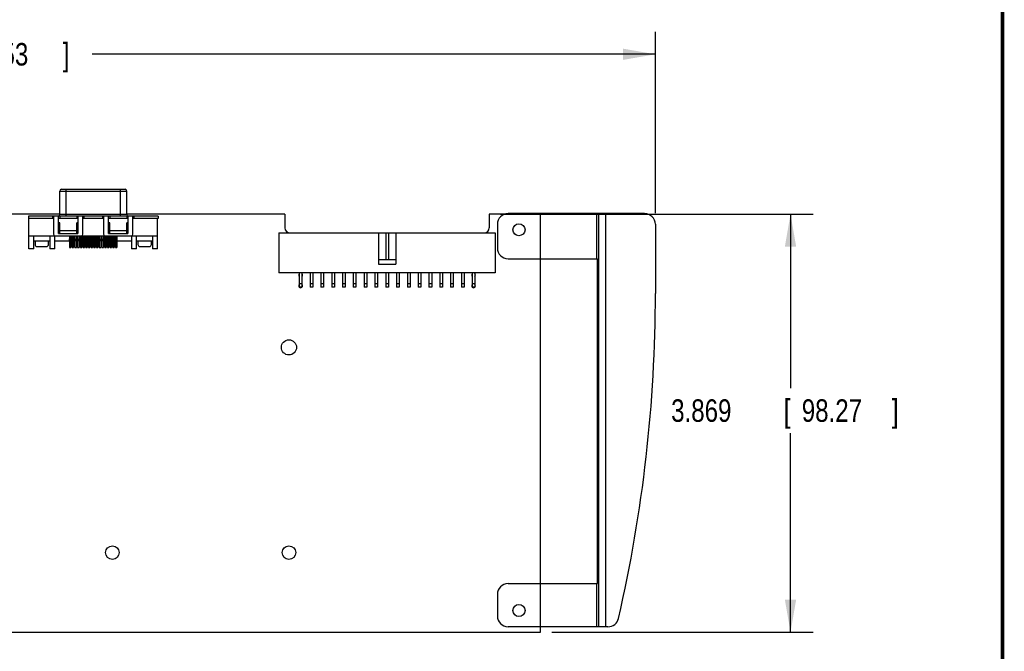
# Model space of a CAD drawing. Header units: inches. Extents: x 0.2 to 16.8, y 0.1 to 10.8.
# Tile 15 of 16: x 11.3 to 16.8, y 4.1 to 7.6. Entities that reach past the tile are written whole.
import ezdxf

# ---------------------------------------------------------------- set-up
doc = ezdxf.new("R2010")
doc.units = ezdxf.units.IN
doc.header["$LTSCALE"] = 0.935
doc.header["$MEASUREMENT"] = 0
doc.layers.get('0').update_dxf_attribs({"linetype": 'CONTINUOUS'})
doc.layers.add('DIMENSIONS', color=7, linetype='CONTINUOUS')
doc.styles.get("Standard").update_dxf_attribs({"font": 'txt', "width": 0.8})
doc.dimstyles.new('DIMSTYLE_1', dxfattribs={"dimtxt": 0.125, "dimasz": 0.18, "dimexe": 0.18, "dimexo": 0.0625, "dimgap": 0.09, "dimtad": 0, "dimtih": 1, "dimtoh": 1, "dimdec": 3, "dimlfac": 1.666667, "dimzin": 4, "dimdsep": 46, "dimtxsty": 'STANDARD', "dimblk": '_FILLED', "dimblk1": '_FILLED', "dimblk2": '_FILLED', "dimcen": 0.09, "dimadec": 0, "dimazin": 0, "dimtp": 0.01, "dimtm": 0.01, "dimtfac": 1, "dimtdec": 3, "dimtofl": 0, "dimtmove": 0, "dimatfit": 3, "dimldrblk": '_FILLED', "dimfxl": 1, "dimtolj": 1, "dimtzin": 4, "dimarcsym": 0})

# ---------------------------------------------------------------- blocks, each defined once
blk = doc.blocks.new('_FILLED')
at = {"color": 0, "linetype": 'BYBLOCK'}
blk.add_solid([(0, 0), (-1, 0.174), (-1, -0.174)], dxfattribs=at)
blk = doc.blocks.new('*D14')
at = {"layer": 'DIMENSIONS', "color": 2, "linetype": 'CONTINUOUS'}
for p, q in [((6.4486, 6.2124), (6.4486, 7.4971)), ((14.8234, 6.4902), (14.8234, 7.4971)), ((6.4486, 7.3721), (10.0465, 7.3721)), ((14.8234, 7.3721), (11.6965, 7.3721))]:
    blk.add_line(p, q, dxfattribs=at)
at = {"layer": 'DIMENSIONS', "color": 2, "linetype": 'CONTINUOUS', "xscale": 0.18, "yscale": 0.18, "zscale": 0.18, "rotation": 180}
blk.add_blockref('_FILLED', (6.4486, 7.3721), dxfattribs=at)
at = {"layer": 'DIMENSIONS', "color": 2, "linetype": 'CONTINUOUS', "xscale": 0.18, "yscale": 0.18, "zscale": 0.18}
blk.add_blockref('_FILLED', (14.8234, 7.3721), dxfattribs=at)
at = {"layer": 'DIMENSIONS', "color": 2, "linetype": 'CONTINUOUS', "width": 0.8}
for s, p in [('13.958', (10.109, 7.3096)), ('[', (10.834, 7.3096)), ('354.53', (10.934, 7.3096)), (']', (11.534, 7.3096))]:
    blk.add_text(s, height=0.125, dxfattribs=at).set_placement(p)
blk = doc.blocks.new('*D15')
at = {"layer": 'DIMENSIONS', "color": 2, "linetype": 'CONTINUOUS'}
for p, q in [((13.9637, 6.4841), (15.6984, 6.4841)), ((15.5734, 6.4841), (15.5734, 5.5182)), ((15.5734, 4.1627), (15.5734, 5.2682)), ((14.2487, 4.1627), (15.6984, 4.1627))]:
    blk.add_line(p, q, dxfattribs=at)
at = {"layer": 'DIMENSIONS', "color": 2, "linetype": 'CONTINUOUS', "xscale": 0.18, "yscale": 0.18, "zscale": 0.18}
for p, rotation in [((15.5734, 6.4841), 90), ((15.5734, 4.1627), 270)]:
    blk.add_blockref('_FILLED', p, dxfattribs=dict(at, rotation=rotation))
at = {"layer": 'DIMENSIONS', "color": 2, "linetype": 'CONTINUOUS', "width": 0.8}
for s, p in [('[', (15.5359, 5.3307)), (']', (16.1359, 5.3307)), ('3.869', (14.9109, 5.3307)), ('98.27', (15.6359, 5.3307))]:
    blk.add_text(s, height=0.125, dxfattribs=at).set_placement(p)

msp = doc.modelspace()

# ---------------------------------------------------------------- linework, layer by layer
at = {"color": 7, "linetype": 'CONTINUOUS'}
for p, q in [((11.51717, 6.48158), (11.51717, 6.61268)), ((11.51717, 6.61268), (11.88922, 6.61268)), ((11.52662, 6.62213), (11.87977, 6.62213)), ((11.55261, 6.47213), (11.55261, 6.62213)), ((11.85379, 6.47213), (11.85379, 6.62213)), ((11.88922, 6.48158), (11.88922, 6.61268)), ((11.51717, 6.48408), (7.13445, 6.48408)), ((11.3432, 6.47213), (11.3432, 6.46032)), ((12.0632, 6.47213), (11.3432, 6.47213)), ((11.48292, 6.46032), (11.3432, 6.46032)), ((11.34556, 6.29213), (11.34556, 6.46032)), ((11.47702, 6.47213), (11.47702, 6.46032)), ((11.48292, 6.47213), (11.48292, 6.37244)), ((11.51127, 6.37717), (11.51127, 6.47213)), ((11.61757, 6.46032), (11.51127, 6.46032)), ((11.88922, 6.48158), (11.51717, 6.48158)), ((11.51717, 6.47213), (11.51717, 6.46032)), ((11.61166, 6.47213), (11.61166, 6.46032)), ((11.61757, 6.47213), (11.61757, 6.37717)), ((11.64591, 6.37244), (11.64591, 6.47213)), ((11.76048, 6.46032), (11.64591, 6.46032)), ((11.65182, 6.47213), (11.65182, 6.46032)), ((11.75457, 6.47213), (11.75457, 6.46032)), ((11.76048, 6.47213), (11.76048, 6.37244)), ((11.78883, 6.37717), (11.78883, 6.47213)), ((11.89513, 6.46032), (11.78883, 6.46032)), ((11.79473, 6.47213), (11.79473, 6.46032)), ((12.76725, 6.48408), (11.88922, 6.48408)), ((11.88922, 6.47213), (11.88922, 6.46032)), ((11.89513, 6.47213), (11.89513, 6.37717)), ((11.92347, 6.37244), (11.92347, 6.47213)), ((12.0632, 6.46032), (11.92347, 6.46032)), ((11.92938, 6.47213), (11.92938, 6.46032)), ((12.06083, 6.29213), (12.06083, 6.46032)), ((12.0632, 6.47213), (12.0632, 6.46032)), ((12.76725, 6.48408), (12.76725, 6.40788)), ((13.98578, 6.48408), (13.90125, 6.48408)), ((13.90125, 6.48408), (13.90125, 6.40788)), ((14.76345, 6.48768), (14.00625, 6.48768)), ((14.18625, 4.16268), (14.18625, 6.48768)), ((14.49608, 6.48768), (14.49608, 6.23628)), ((14.50849, 6.48768), (14.50849, 4.19268)), ((14.54569, 6.48768), (14.54569, 4.19268)), ((11.51717, 6.43622), (11.51127, 6.43622)), ((11.51717, 6.37717), (11.51717, 6.43622)), ((11.61166, 6.37717), (11.61166, 6.43622)), ((11.61757, 6.43622), (11.61166, 6.43622)), ((11.79473, 6.43622), (11.78883, 6.43622)), ((11.79473, 6.37717), (11.79473, 6.43622)), ((11.89513, 6.43622), (11.88922, 6.43622)), ((11.88922, 6.37717), (11.88922, 6.43622)), ((13.94625, 6.42768), (13.94625, 6.29628)), ((14.82345, 6.42768), (14.82345, 6.04368)), ((11.34556, 6.36299), (12.06083, 6.36299)), ((11.3739, 6.29213), (11.3739, 6.36299)), ((11.46249, 6.36299), (11.46249, 6.29213)), ((11.49083, 6.29213), (11.49083, 6.36299)), ((11.51127, 6.37717), (11.61757, 6.37717)), ((11.61166, 6.39134), (11.51717, 6.39134)), ((11.57162, 6.33465), (11.57162, 6.34646)), ((11.57186, 6.34646), (11.57162, 6.34646)), ((11.57186, 6.36299), (11.57186, 6.29827)), ((11.57186, 6.34173), (11.57965, 6.34173)), ((11.57965, 6.36299), (11.57965, 6.29827)), ((11.57989, 6.34646), (11.57965, 6.34646)), ((11.57989, 6.33465), (11.57989, 6.34646)), ((11.58662, 6.33465), (11.58662, 6.34646)), ((11.58686, 6.34646), (11.58662, 6.34646)), ((11.58686, 6.36299), (11.58686, 6.29827)), ((11.58686, 6.34173), (11.59465, 6.34173)), ((11.59465, 6.36299), (11.59465, 6.29827)), ((11.59489, 6.34646), (11.59465, 6.34646)), ((11.59489, 6.33465), (11.59489, 6.34646)), ((11.60162, 6.33465), (11.60162, 6.34646)), ((11.60186, 6.34646), (11.60162, 6.34646)), ((11.60186, 6.36299), (11.60186, 6.29827)), ((11.60186, 6.34173), (11.60965, 6.34173)), ((11.60965, 6.36299), (11.60965, 6.29827)), ((11.60989, 6.34646), (11.60965, 6.34646)), ((11.60989, 6.33465), (11.60989, 6.34646)), ((11.61662, 6.33465), (11.61662, 6.34646)), ((11.61686, 6.34646), (11.61662, 6.34646)), ((11.61686, 6.36299), (11.61686, 6.29827)), ((11.61686, 6.34173), (11.62465, 6.34173)), ((11.62465, 6.36299), (11.62465, 6.29827)), ((11.62489, 6.34646), (11.62465, 6.34646)), ((11.62489, 6.33465), (11.62489, 6.34646)), ((11.63162, 6.33465), (11.63162, 6.34646)), ((11.63186, 6.34646), (11.63162, 6.34646)), ((11.63186, 6.36299), (11.63186, 6.29827)), ((11.63186, 6.34173), (11.63965, 6.34173)), ((11.63965, 6.36299), (11.63965, 6.29827)), ((11.63989, 6.34646), (11.63965, 6.34646)), ((11.63989, 6.33465), (11.63989, 6.34646)), ((11.64662, 6.33465), (11.64662, 6.34646)), ((11.64686, 6.34646), (11.64662, 6.34646)), ((11.64686, 6.36299), (11.64686, 6.29827)), ((11.64686, 6.34173), (11.65465, 6.34173)), ((11.65465, 6.36299), (11.65465, 6.29827)), ((11.65489, 6.34646), (11.65465, 6.34646)), ((11.65489, 6.33465), (11.65489, 6.34646)), ((11.66162, 6.33465), (11.66162, 6.34646)), ((11.66186, 6.34646), (11.66162, 6.34646)), ((11.66186, 6.36299), (11.66186, 6.29827)), ((11.66186, 6.34173), (11.66965, 6.34173)), ((11.66965, 6.36299), (11.66965, 6.29827)), ((11.66989, 6.34646), (11.66965, 6.34646)), ((11.66989, 6.33465), (11.66989, 6.34646)), ((11.67662, 6.33465), (11.67662, 6.34646)), ((11.67686, 6.34646), (11.67662, 6.34646)), ((11.67686, 6.36299), (11.67686, 6.29827)), ((11.67686, 6.34173), (11.68465, 6.34173)), ((11.68465, 6.36299), (11.68465, 6.29827)), ((11.68489, 6.34646), (11.68465, 6.34646)), ((11.68489, 6.33465), (11.68489, 6.34646)), ((11.69162, 6.33465), (11.69162, 6.34646)), ((11.69186, 6.34646), (11.69162, 6.34646)), ((11.69186, 6.36299), (11.69186, 6.29827)), ((11.69186, 6.34173), (11.69965, 6.34173)), ((11.69965, 6.36299), (11.69965, 6.29827)), ((11.69989, 6.34646), (11.69965, 6.34646)), ((11.69989, 6.33465), (11.69989, 6.34646)), ((11.70662, 6.33465), (11.70662, 6.34646)), ((11.70686, 6.34646), (11.70662, 6.34646)), ((11.70686, 6.36299), (11.70686, 6.29827)), ((11.70686, 6.34173), (11.71465, 6.34173)), ((11.71465, 6.36299), (11.71465, 6.29827)), ((11.71489, 6.34646), (11.71465, 6.34646)), ((11.71489, 6.33465), (11.71489, 6.34646)), ((11.72162, 6.33465), (11.72162, 6.34646)), ((11.72186, 6.34646), (11.72162, 6.34646)), ((11.72186, 6.36299), (11.72186, 6.29827)), ((11.72186, 6.34173), (11.72965, 6.34173)), ((11.72965, 6.36299), (11.72965, 6.29827)), ((11.72989, 6.34646), (11.72965, 6.34646)), ((11.72989, 6.33465), (11.72989, 6.34646)), ((11.73662, 6.33465), (11.73662, 6.34646)), ((11.73686, 6.34646), (11.73662, 6.34646)), ((11.73686, 6.36299), (11.73686, 6.29827)), ((11.73686, 6.34173), (11.74465, 6.34173)), ((11.74465, 6.36299), (11.74465, 6.29827)), ((11.74489, 6.34646), (11.74465, 6.34646)), ((11.74489, 6.33465), (11.74489, 6.34646)), ((11.75162, 6.33465), (11.75162, 6.34646)), ((11.75186, 6.34646), (11.75162, 6.34646)), ((11.75186, 6.36299), (11.75186, 6.29827)), ((11.75186, 6.34173), (11.75965, 6.34173)), ((11.75965, 6.36299), (11.75965, 6.29827)), ((11.75989, 6.34646), (11.75965, 6.34646)), ((11.75989, 6.33465), (11.75989, 6.34646)), ((11.76662, 6.33465), (11.76662, 6.34646)), ((11.76686, 6.34646), (11.76662, 6.34646)), ((11.76686, 6.36299), (11.76686, 6.29827)), ((11.76686, 6.34173), (11.77465, 6.34173)), ((11.77465, 6.36299), (11.77465, 6.29827)), ((11.77489, 6.34646), (11.77465, 6.34646)), ((11.77489, 6.33465), (11.77489, 6.34646)), ((11.78162, 6.33465), (11.78162, 6.34646)), ((11.78186, 6.34646), (11.78162, 6.34646)), ((11.78186, 6.36299), (11.78186, 6.29827)), ((11.78186, 6.34173), (11.78965, 6.34173)), ((11.78883, 6.37717), (11.89513, 6.37717)), ((11.78965, 6.36299), (11.78965, 6.29827)), ((11.78989, 6.34646), (11.78965, 6.34646)), ((11.78989, 6.33465), (11.78989, 6.34646)), ((11.88922, 6.39134), (11.79473, 6.39134)), ((11.79662, 6.33465), (11.79662, 6.34646)), ((11.79686, 6.34646), (11.79662, 6.34646)), ((11.79686, 6.36299), (11.79686, 6.29827)), ((11.79686, 6.34173), (11.80465, 6.34173)), ((11.80465, 6.36299), (11.80465, 6.29827)), ((11.80489, 6.34646), (11.80465, 6.34646)), ((11.80489, 6.33465), (11.80489, 6.34646)), ((11.81162, 6.33465), (11.81162, 6.34646)), ((11.81186, 6.34646), (11.81162, 6.34646)), ((11.81186, 6.36299), (11.81186, 6.29827)), ((11.81186, 6.34173), (11.81965, 6.34173)), ((11.81965, 6.36299), (11.81965, 6.29827)), ((11.81989, 6.34646), (11.81965, 6.34646)), ((11.81989, 6.33465), (11.81989, 6.34646)), ((11.82662, 6.33465), (11.82662, 6.34646)), ((11.82686, 6.34646), (11.82662, 6.34646)), ((11.82686, 6.36299), (11.82686, 6.29827)), ((11.82686, 6.34173), (11.83465, 6.34173)), ((11.83465, 6.36299), (11.83465, 6.29827)), ((11.83489, 6.34646), (11.83465, 6.34646)), ((11.83489, 6.33465), (11.83489, 6.34646)), ((11.91556, 6.36299), (11.91556, 6.29213)), ((11.9439, 6.29213), (11.9439, 6.36299)), ((12.03249, 6.36299), (12.03249, 6.29213)), ((12.73425, 6.37968), (13.93425, 6.37968)), ((12.73425, 6.37968), (12.73425, 6.15768)), ((13.28625, 6.37968), (13.28625, 6.20568)), ((13.32675, 6.37968), (13.32675, 6.22968)), ((13.34175, 6.37968), (13.34175, 6.22968)), ((13.38225, 6.37968), (13.38225, 6.20568)), ((13.93425, 6.37968), (13.93425, 6.15768)), ((11.3739, 6.29213), (11.34556, 6.29213)), ((11.46249, 6.33465), (11.3739, 6.33465)), ((11.38028, 6.33465), (11.38028, 6.31599)), ((11.39209, 6.30417), (11.44359, 6.30417)), ((11.4554, 6.31599), (11.4554, 6.33465)), ((11.49083, 6.29213), (11.46249, 6.29213)), ((11.57162, 6.33465), (11.49083, 6.33465)), ((11.57186, 6.29827), (11.57965, 6.29827)), ((11.58662, 6.33465), (11.57989, 6.33465)), ((11.58686, 6.29827), (11.59465, 6.29827)), ((11.60162, 6.33465), (11.59489, 6.33465)), ((11.60186, 6.29827), (11.60965, 6.29827)), ((11.61662, 6.33465), (11.60989, 6.33465)), ((11.61686, 6.29827), (11.62465, 6.29827)), ((11.63162, 6.33465), (11.62489, 6.33465)), ((11.63186, 6.29827), (11.63965, 6.29827)), ((11.64662, 6.33465), (11.63989, 6.33465)), ((11.64686, 6.29827), (11.65465, 6.29827)), ((11.66162, 6.33465), (11.65489, 6.33465)), ((11.66186, 6.29827), (11.66965, 6.29827)), ((11.67662, 6.33465), (11.66989, 6.33465)), ((11.67686, 6.29827), (11.68465, 6.29827)), ((11.69162, 6.33465), (11.68489, 6.33465)), ((11.69186, 6.29827), (11.69965, 6.29827)), ((11.70662, 6.33465), (11.69989, 6.33465)), ((11.70686, 6.29827), (11.71465, 6.29827)), ((11.72162, 6.33465), (11.71489, 6.33465)), ((11.72186, 6.29827), (11.72965, 6.29827)), ((11.73662, 6.33465), (11.72989, 6.33465)), ((11.73686, 6.29827), (11.74465, 6.29827)), ((11.75162, 6.33465), (11.74489, 6.33465)), ((11.75186, 6.29827), (11.75965, 6.29827)), ((11.76662, 6.33465), (11.75989, 6.33465)), ((11.76686, 6.29827), (11.77465, 6.29827)), ((11.78162, 6.33465), (11.77489, 6.33465)), ((11.78186, 6.29827), (11.78965, 6.29827)), ((11.79662, 6.33465), (11.78989, 6.33465)), ((11.79686, 6.29827), (11.80465, 6.29827)), ((11.81162, 6.33465), (11.80489, 6.33465)), ((11.81186, 6.29827), (11.81965, 6.29827)), ((11.82662, 6.33465), (11.81989, 6.33465)), ((11.82686, 6.29827), (11.83465, 6.29827)), ((11.91556, 6.33465), (11.83489, 6.33465)), ((11.9439, 6.29213), (11.91556, 6.29213)), ((12.03249, 6.33465), (11.9439, 6.33465)), ((11.95099, 6.33465), (11.95099, 6.31599)), ((11.9628, 6.30417), (12.0143, 6.30417)), ((12.02611, 6.31599), (12.02611, 6.33465)), ((12.06083, 6.29213), (12.03249, 6.29213)), ((14.00625, 6.23628), (14.50305, 6.23628)), ((14.50305, 4.43208), (14.50305, 6.23628)), ((13.38225, 6.22968), (13.28625, 6.22968)), ((13.28625, 6.20568), (13.38225, 6.20568)), ((13.93425, 6.15768), (12.73425, 6.15768)), ((12.84675, 6.15768), (12.84675, 6.07818)), ((12.86175, 6.15768), (12.86175, 6.07818)), ((12.90675, 6.15768), (12.90675, 6.07818)), ((12.92175, 6.15768), (12.92175, 6.07818)), ((12.96675, 6.15768), (12.96675, 6.07818)), ((12.98175, 6.15768), (12.98175, 6.07818)), ((13.02675, 6.15768), (13.02675, 6.07818)), ((13.04175, 6.15768), (13.04175, 6.07818)), ((13.08675, 6.15768), (13.08675, 6.07818)), ((13.10175, 6.15768), (13.10175, 6.07818)), ((13.14675, 6.15768), (13.14675, 6.07818)), ((13.16175, 6.15768), (13.16175, 6.07818)), ((13.20675, 6.15768), (13.20675, 6.07818)), ((13.22175, 6.15768), (13.22175, 6.07818)), ((13.26675, 6.15768), (13.26675, 6.07818)), ((13.28175, 6.15768), (13.28175, 6.07818)), ((13.32675, 6.15768), (13.32675, 6.07818)), ((13.34175, 6.15768), (13.34175, 6.07818)), ((13.38675, 6.15768), (13.38675, 6.07818)), ((13.40175, 6.15768), (13.40175, 6.07818)), ((13.44675, 6.15768), (13.44675, 6.07818)), ((13.46175, 6.15768), (13.46175, 6.07818)), ((13.50675, 6.15768), (13.50675, 6.07818)), ((13.52175, 6.15768), (13.52175, 6.07818)), ((13.56675, 6.15768), (13.56675, 6.07818)), ((13.58175, 6.15768), (13.58175, 6.07818)), ((13.62675, 6.15768), (13.62675, 6.07818)), ((13.64175, 6.15768), (13.64175, 6.07818)), ((13.68675, 6.15768), (13.68675, 6.07818)), ((13.70175, 6.15768), (13.70175, 6.07818)), ((13.74675, 6.15768), (13.74675, 6.07818)), ((13.76175, 6.15768), (13.76175, 6.07818)), ((13.80675, 6.15768), (13.80675, 6.07818)), ((13.82175, 6.15768), (13.82175, 6.07818)), ((12.86175, 6.09768), (12.84675, 6.09768)), ((12.86175, 6.07818), (12.84675, 6.07818)), ((12.92175, 6.09768), (12.90675, 6.09768)), ((12.92175, 6.07818), (12.90675, 6.07818)), ((12.98175, 6.09768), (12.96675, 6.09768)), ((12.98175, 6.07818), (12.96675, 6.07818)), ((13.04175, 6.09768), (13.02675, 6.09768)), ((13.04175, 6.07818), (13.02675, 6.07818)), ((13.10175, 6.09768), (13.08675, 6.09768)), ((13.10175, 6.07818), (13.08675, 6.07818)), ((13.16175, 6.09768), (13.14675, 6.09768)), ((13.16175, 6.07818), (13.14675, 6.07818)), ((13.22175, 6.09768), (13.20675, 6.09768)), ((13.22175, 6.07818), (13.20675, 6.07818)), ((13.28175, 6.09768), (13.26675, 6.09768)), ((13.28175, 6.07818), (13.26675, 6.07818)), ((13.34175, 6.09768), (13.32675, 6.09768)), ((13.34175, 6.07818), (13.32675, 6.07818)), ((13.40175, 6.09768), (13.38675, 6.09768)), ((13.40175, 6.07818), (13.38675, 6.07818)), ((13.46175, 6.09768), (13.44675, 6.09768)), ((13.46175, 6.07818), (13.44675, 6.07818)), ((13.52175, 6.09768), (13.50675, 6.09768)), ((13.52175, 6.07818), (13.50675, 6.07818)), ((13.58175, 6.09768), (13.56675, 6.09768)), ((13.58175, 6.07818), (13.56675, 6.07818)), ((13.64175, 6.09768), (13.62675, 6.09768)), ((13.64175, 6.07818), (13.62675, 6.07818)), ((13.70175, 6.09768), (13.68675, 6.09768)), ((13.70175, 6.07818), (13.68675, 6.07818)), ((13.76175, 6.09768), (13.74675, 6.09768)), ((13.76175, 6.07818), (13.74675, 6.07818)), ((13.82175, 6.09768), (13.80675, 6.09768)), ((13.82175, 6.07818), (13.80675, 6.07818)), ((14.00625, 4.43208), (14.50305, 4.43208)), ((14.49608, 4.43208), (14.49608, 4.19268)), ((13.94625, 4.37208), (13.94625, 4.25268)), ((9.67725, 4.16268), (14.18625, 4.16268)), ((14.56034, 4.19268), (14.00625, 4.19268))]:
    msp.add_line(p, q, dxfattribs=at)
at = {"color": 7, "linetype": 'CONTINUOUS', "const_width": 0.02}
msp.add_lwpolyline([(16.75, 0.25859), (16.75, 10.75859)], dxfattribs=at)
at = {"color": 7, "linetype": 'CONTINUOUS'}
for centre, radius in [((14.06625, 6.39768), 0.0336), ((12.78945, 5.74428), 0.04205), ((11.80965, 4.60428), 0.0375), ((12.78945, 4.60428), 0.0375), ((14.06625, 4.28268), 0.0336)]:
    msp.add_circle(centre, radius, dxfattribs=at)
for centre, radius, start, end in [((11.52662, 6.61268), 0.00945, 90, 180), ((11.87977, 6.61268), 0.00945, 0, 90), ((11.50772, 6.48158), 0.00945, 270, 360), ((11.89867, 6.48158), 0.00945, 180, 270), ((14.00625, 6.42768), 0.06, 90, 180), ((14.76345, 6.42768), 0.06, 0, 90), ((12.79545, 6.40788), 0.0282, 180, 270), ((13.87305, 6.40788), 0.0282, 270, 360), ((11.49237, 6.37244), 0.00945, 180, 270), ((11.63646, 6.37244), 0.00945, 270, 360), ((11.76993, 6.37244), 0.00945, 180, 270), ((11.91402, 6.37244), 0.00945, 270, 360), ((11.39209, 6.31599), 0.01181, 180, 270), ((11.44359, 6.31599), 0.01181, 270, 360), ((11.9628, 6.31599), 0.01181, 180, 270), ((12.0143, 6.31599), 0.01181, 270, 360), ((14.00625, 6.29628), 0.06, 180, 270), ((12.85425, 6.14568), 0.0105, 135.58469, 224.41531), ((12.85425, 6.14568), 0.0105, 315.58469, 44.41531), ((13.81425, 6.14568), 0.0105, 135.58469, 224.41531), ((13.81425, 6.14568), 0.0105, 315.58469, 44.41531), ((12.85425, 6.08568), 0.0105, 135.58469, 224.41531), ((12.85425, 6.08568), 0.0105, 225.58469, 314.41531), ((12.85425, 6.08568), 0.0105, 315.58469, 44.41531), ((13.81425, 6.08568), 0.0105, 135.58469, 224.41531), ((13.81425, 6.08568), 0.0105, 225.58469, 314.41531), ((13.81425, 6.08568), 0.0105, 315.58469, 44.41531), ((6.76545, 6.04368), 8.058, 347.059976, 360), ((14.00625, 4.37208), 0.06, 90, 180), ((14.00625, 4.25268), 0.06, 180, 270), ((14.56034, 4.25268), 0.06, 270, 347.05998)]:
    msp.add_arc(centre, radius, start, end, dxfattribs=at)

# ---------------------------------------------------------------- dimensions: what is measured, and where the dimension line sits
at = {"layer": 'DIMENSIONS', "color": 2, "linetype": 'CONTINUOUS'}
for base, p1, p2, angle, picture, middle in [((6.44865, 7.37213), (14.82345, 6.49018), (6.44865, 6.21238), 180, '*D14', (10.87154, 7.37213)), ((15.57345, 6.48408), (14.24875, 4.16268), (13.96375, 6.48408), 90, '*D15', (15.57345, 5.39319))]:
    dim = msp.add_linear_dim(base=base, p1=p1, p2=p2, angle=angle, dimstyle='DIMSTYLE_1', dxfattribs=at)
    dim.commit()
    dim.dimension.update_dxf_attribs({"geometry": picture, "text_midpoint": middle, "dimtype": 160})

doc.saveas('drawing.dxf')
